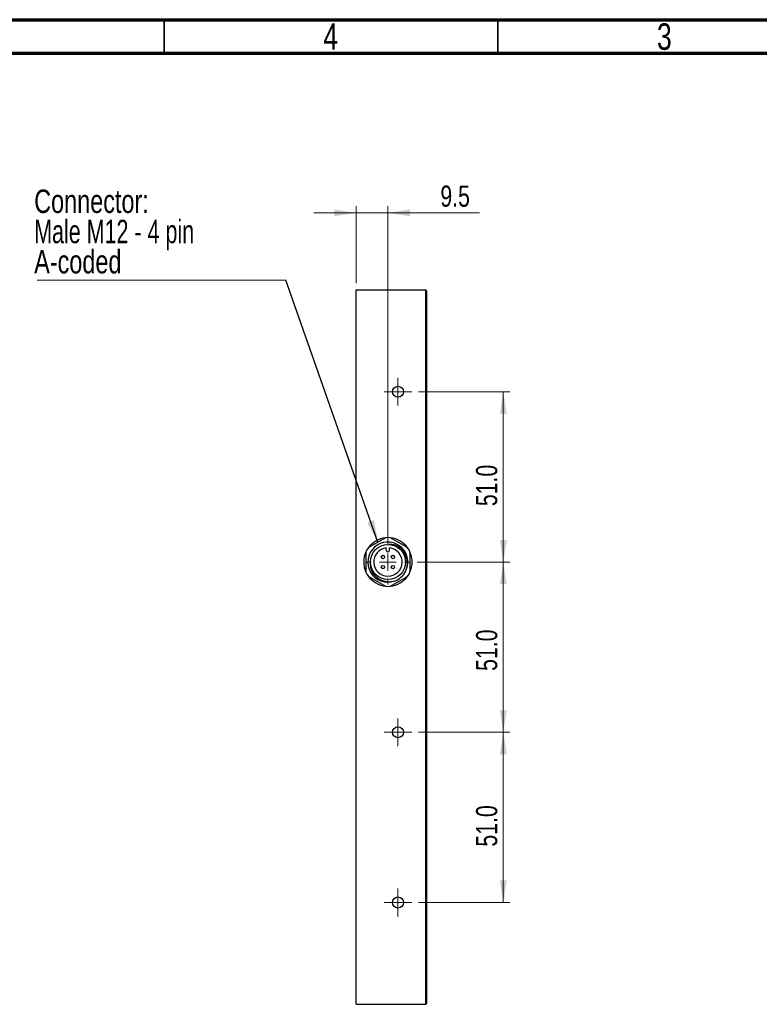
# Model space of a CAD drawing. Header units: millimetres. Extents: x 15 to 415, y 5 to 292.
# Tile 5 of 11: x 193 to 304, y 145 to 292. Entities that reach past the tile are written whole.
import ezdxf

# ---------------------------------------------------------------- set-up
doc = ezdxf.new("R2010")
doc.units = ezdxf.units.MM
doc.styles.add('SLDTEXTSTYLE0', font='TXT', dxfattribs={"width": 0.75})
doc.styles.add('SLDTEXTSTYLE1', font='TXT', dxfattribs={"width": 0.6875})
doc.dimstyles.new('SLDDIMSTYLE0', dxfattribs={"dimtxt": 3.175, "dimasz": 3.302, "dimexe": 0, "dimexo": 0.0625, "dimgap": 0.79375, "dimtad": 1, "dimdec": 1, "dimlfac": 2, "dimrnd": 1e-09, "dimzin": 4, "dimdsep": 46, "dimtxsty": 'SLDTEXTSTYLE0', "dimsah": 1, "dimcen": 0.09, "dimadec": 0, "dimazin": 1, "dimtfac": 1, "dimtdec": 1, "dimtofl": 0, "dimtmove": 0, "dimatfit": 3, "dimfxl": 1, "dimfrac": 2, "dimtolj": 1, "dimtzin": 12, "dimarcsym": 0})
doc.dimstyles.new('SLDDIMSTYLE2', dxfattribs={"dimtxt": 3.175, "dimasz": 3.302, "dimexe": 0, "dimexo": 0.0625, "dimgap": 0.79375, "dimtad": 1, "dimdec": 1, "dimlfac": 2, "dimrnd": 1e-09, "dimzin": 12, "dimdsep": 46, "dimtxsty": 'SLDTEXTSTYLE0', "dimsah": 1, "dimcen": 0.09, "dimadec": 0, "dimazin": 3, "dimtfac": 1, "dimtdec": 1, "dimtmove": 0, "dimatfit": 0, "dimfxl": 1, "dimfrac": 2, "dimtolj": 1, "dimtzin": 12, "dimarcsym": 0})
doc.dimstyles.new('SLDDIMSTYLE3', dxfattribs={"dimtxt": 0.18, "dimasz": 3.302, "dimexe": 0, "dimexo": 0.0625, "dimgap": 0, "dimtad": 0, "dimtih": 1, "dimtoh": 1, "dimdec": 0, "dimrnd": 1e-09, "dimzin": 0, "dimdsep": 46, "dimtxsty": 'Standard', "dimsah": 1, "dimcen": 0.09, "dimadec": 0, "dimazin": 0, "dimtfac": 3.302, "dimtdec": 0, "dimtofl": 0, "dimtmove": 0, "dimatfit": 3, "dimfxl": 1, "dimfrac": 2, "dimtolj": 1, "dimtzin": 0, "dimarcsym": 0})

# ---------------------------------------------------------------- blocks, each defined once
blk = doc.blocks.new('_D_5')
at = {"color": 7, "linetype": 'Continuous', "lineweight": 0}
for p, q in [((243.79, 252.52), (243.79, 264.06)), ((248.54, 213.52), (248.54, 264.06)), ((243.79, 263.06), (237.44, 263.06)), ((248.54, 263.06), (243.79, 263.06)), ((248.54, 263.06), (262.26, 263.06))]:
    blk.add_line(p, q, dxfattribs=at)
at = {"color": 7, "linetype": 'Continuous', "lineweight": 18}
for points in [[(243.79, 263.06), (240.49, 263.57), (240.49, 262.56)], [(248.54, 263.06), (251.85, 262.56), (251.85, 263.57)]]:
    blk.add_solid(points, dxfattribs=at)
at = {"color": 7, "linetype": 'Continuous', "lineweight": 18, "insert": (256.4, 267.16), "char_height": 3.175, "attachment_point": 1, "style": 'SLDTEXTSTYLE0'}
blk.add_mtext('9.5', dxfattribs=at)
blk = doc.blocks.new('_D_6')
at = {"color": 7, "linetype": 'Continuous', "lineweight": 0}
for p, q in [((253.12, 185.27), (266.83, 185.27)), ((265.83, 159.77), (265.83, 185.27)), ((253.12, 159.77), (266.83, 159.77))]:
    blk.add_line(p, q, dxfattribs=at)
at = {"color": 7, "linetype": 'Continuous', "lineweight": 18}
for points in [[(265.83, 185.27), (265.32, 181.97), (266.34, 181.97)], [(265.83, 159.77), (266.34, 163.07), (265.32, 163.07)]]:
    blk.add_solid(points, dxfattribs=at)
at = {"color": 7, "linetype": 'Continuous', "lineweight": 18, "insert": (261.74, 168.14), "char_height": 3.175, "attachment_point": 1, "rotation": 90, "style": 'SLDTEXTSTYLE0'}
blk.add_mtext('51.0', dxfattribs=at)
blk = doc.blocks.new('_D_7')
at = {"color": 7, "linetype": 'Continuous', "lineweight": 0}
for p, q in [((252.92, 210.77), (266.83, 210.77)), ((265.83, 185.27), (265.83, 210.77)), ((253.12, 185.27), (266.83, 185.27))]:
    blk.add_line(p, q, dxfattribs=at)
at = {"color": 7, "linetype": 'Continuous', "lineweight": 18}
for points in [[(265.83, 210.77), (265.32, 207.47), (266.34, 207.47)], [(265.83, 185.27), (266.34, 188.57), (265.32, 188.57)]]:
    blk.add_solid(points, dxfattribs=at)
at = {"color": 7, "linetype": 'Continuous', "lineweight": 18, "insert": (261.74, 194.46), "char_height": 3.175, "attachment_point": 1, "rotation": 90, "style": 'SLDTEXTSTYLE0'}
blk.add_mtext('51.0', dxfattribs=at)
blk = doc.blocks.new('_D_8')
at = {"color": 7, "linetype": 'Continuous', "lineweight": 0}
for p, q in [((253.12, 236.27), (266.83, 236.27)), ((265.83, 210.77), (265.83, 236.27)), ((252.92, 210.77), (266.83, 210.77))]:
    blk.add_line(p, q, dxfattribs=at)
at = {"color": 7, "linetype": 'Continuous', "lineweight": 18}
for points in [[(265.83, 236.27), (265.32, 232.97), (266.34, 232.97)], [(265.83, 210.77), (266.34, 214.07), (265.32, 214.07)]]:
    blk.add_solid(points, dxfattribs=at)
at = {"color": 7, "linetype": 'Continuous', "lineweight": 18, "insert": (261.74, 219.14), "char_height": 3.175, "attachment_point": 1, "rotation": 90, "style": 'SLDTEXTSTYLE0'}
blk.add_mtext('51.0', dxfattribs=at)
blk = doc.blocks.new('SW_NOTE_0_2')
at = {"color": 0, "linetype": 'Continuous', "lineweight": 0}
blk.add_line((-37.23, 0), (0, 0), dxfattribs=at)
at = {"color": 0, "linetype": 'Continuous', "lineweight": 0, "char_height": 3.5, "attachment_point": 1}
for s, insert, style in [('Connector:', (-37.68, 13.59), 'SLDTEXTSTYLE0'), ('Male M12 - 4 pin', (-37.68, 9.06), 'SLDTEXTSTYLE1'), ('A-coded', (-37.68, 4.54), 'SLDTEXTSTYLE0')]:
    blk.add_mtext(s, dxfattribs=dict(at, insert=insert, style=style))
blk = doc.blocks.new('SW_CENTERMARKSYMBOL_0')
at = {"color": 0, "linetype": 'Continuous', "lineweight": 18}
for p, q in [((0, 2.5), (0, 3.375)), ((-2.5, 0), (-3.375, 0)), ((0, 0), (-1.25, 0)), ((0, 0), (0, 1.25)), ((0, 0), (0, -1.25)), ((0, 0), (1.25, 0)), ((2.5, 0), (3.375, 0)), ((0, -2.5), (0, -3.375))]:
    blk.add_line(p, q, dxfattribs=at)
blk = doc.blocks.new('SW_CENTERMARKSYMBOL_1')
at = {"color": 0, "linetype": 'Continuous', "lineweight": 18}
for p, q in [((0, 1.25), (0, 2.075)), ((-1.25, 0), (-2.075, 0)), ((0, 0), (-1.25, 0)), ((0, 0), (0, 1.25)), ((0, 0), (0, -1.25)), ((0, 0), (1.25, 0)), ((1.25, 0), (2.075, 0)), ((0, -1.25), (0, -2.075))]:
    blk.add_line(p, q, dxfattribs=at)
blk = doc.blocks.new('SW_CENTERMARKSYMBOL_2')
at = {"color": 0, "linetype": 'Continuous', "lineweight": 18}
for p, q in [((0, 1.25), (0, 2.075)), ((-1.25, 0), (-2.075, 0)), ((0, 0), (-1.25, 0)), ((0, 0), (0, 1.25)), ((0, 0), (0, -1.25)), ((0, 0), (1.25, 0)), ((1.25, 0), (2.075, 0)), ((0, -1.25), (0, -2.075))]:
    blk.add_line(p, q, dxfattribs=at)
blk = doc.blocks.new('SW_CENTERMARKSYMBOL_3')
at = {"color": 0, "linetype": 'Continuous', "lineweight": 18}
for p, q in [((0, 1.25), (0, 2.075)), ((-1.25, 0), (-2.075, 0)), ((0, 0), (-1.25, 0)), ((0, 0), (0, 1.25)), ((0, 0), (0, -1.25)), ((0, 0), (1.25, 0)), ((1.25, 0), (2.075, 0)), ((0, -1.25), (0, -2.075))]:
    blk.add_line(p, q, dxfattribs=at)

msp = doc.modelspace()

# ---------------------------------------------------------------- linework, layer by layer
at = {"color": 7, "linetype": 'Continuous', "lineweight": 70}
for p, q in [((15, 292), (415, 292)), ((20, 287), (410, 287))]:
    msp.add_line(p, q, dxfattribs=at)
at = {"color": 7, "linetype": 'Continuous', "lineweight": 35}
for p, q in [((215, 292), (215, 287)), ((215, 287), (215, 292)), ((265, 287), (265, 292))]:
    msp.add_line(p, q, dxfattribs=at)
at = {"color": 7, "linetype": 'Continuous', "lineweight": 25}
for p, q in [((243.7942, 251.5199), (254.1992, 251.5199)), ((243.7942, 144.5199), (243.7942, 251.5199)), ((254.1992, 144.5199), (254.1992, 251.5199)), ((254.3242, 251.3949), (254.1992, 251.5199)), ((254.3242, 251.3949), (254.3242, 144.6449)), ((247.9192, 214.259), (245.835, 213.0557)), ((251.2534, 213.0557), (249.1692, 214.259)), ((248.2942, 212.5199), (248.2942, 212.8801)), ((248.7942, 212.5199), (248.7942, 212.8801)), ((245.21, 211.9732), (245.21, 209.5665)), ((251.8784, 209.5665), (251.8784, 211.9732)), ((245.835, 208.484), (247.9192, 207.2807)), ((249.1692, 207.2807), (251.2534, 208.484)), ((254.3242, 144.6449), (254.1992, 144.5199)), ((243.7942, 144.5199), (254.1992, 144.5199))]:
    msp.add_line(p, q, dxfattribs=at)
for centre, radius in [((250.0442, 236.2699), 0.825), ((248.5442, 210.7699), 2.625), ((247.7942, 211.5199), 0.25), ((249.2942, 211.5199), 0.25), ((247.7942, 210.0199), 0.25), ((249.2942, 210.0199), 0.25), ((250.0442, 185.2699), 0.825), ((250.0442, 159.7699), 0.825)]:
    msp.add_circle(centre, radius, dxfattribs=at)
for centre, radius, start, end in [((248.5442, 210.7699), 3.625, 95.421791, 144.578209), ((248.5442, 213.1765), 1.25, 60, 120), ((248.5442, 210.7699), 3.625, 35.421791, 84.578209), ((246.46, 211.9732), 1.25, 120, 180), ((248.5226, 210.7581), 2.9957, 335.473099, 288.574195), ((248.5442, 210.7699), 2.125, 96.756327, 83.243673), ((248.5442, 212.5199), 0.25, 180, 0), ((250.6284, 211.9732), 1.25, 0, 60), ((248.5442, 210.7699), 3.625, 155.421791, 204.578209), ((248.5442, 210.7699), 3.625, 335.421791, 24.578209), ((246.46, 209.5665), 1.25, 180, 240), ((250.6284, 209.5665), 1.25, 300, 0), ((248.5442, 210.7699), 3.625, 215.421791, 264.578209), ((248.5442, 210.7699), 3.625, 275.421791, 324.578209), ((248.5442, 210.7699), 3, 288.110478, 333.110479), ((248.5442, 208.3632), 1.25, 240, 300)]:
    msp.add_arc(centre, radius, start, end, dxfattribs=at)
for points, knots in [([(251.2199, 209.413), (251.3131, 209.6271), (251.3799, 209.8485), (251.4414, 210.1913), (251.4553, 210.3076), (251.4693, 210.539), (251.4695, 210.6546), (251.4501, 211.0011), (251.4082, 211.233), (251.3061, 211.5628), (251.2655, 211.6705), (251.1709, 211.8812), (251.1166, 211.985), (250.9362, 212.2831), (250.7939, 212.4642), (250.5476, 212.7095), (250.4595, 212.7871), (250.2765, 212.9285), (250.1811, 212.9929), (249.9827, 213.1092), (249.8797, 213.1611), (249.6658, 213.2522), (249.5555, 213.2909), (249.2223, 213.3845), (248.9946, 213.4184), (248.7611, 213.4227)], [0, 0, 0, 0, 0.125, 0.125, 0.1875, 0.1875, 0.25, 0.25, 0.375, 0.375, 0.4375, 0.4375, 0.5, 0.5, 0.625, 0.625, 0.6875, 0.6875, 0.75, 0.75, 0.8125, 0.8125, 0.875, 0.875, 1, 1, 1, 1]), ([(245.8914, 210.9867), (245.8575, 210.7542), (245.8552, 210.5222), (245.8951, 210.1746), (245.916, 210.0586), (245.9719, 209.8326), (246.0069, 209.722), (246.0909, 209.5054), (246.1401, 209.3989), (246.2518, 209.1933), (246.3137, 209.095), (246.4492, 208.9072), (246.5229, 208.8178), (246.6817, 208.6475), (246.7673, 208.5664), (247.0347, 208.342), (247.2288, 208.2156), (247.5441, 208.0611), (247.6522, 208.0161), (247.8713, 207.9402), (247.9827, 207.909), (248.3224, 207.8355), (248.5585, 207.8143), (249.0208, 207.8264), (249.2499, 207.8588), (249.4768, 207.9185)], [0, 0, 0, 0, 0.125, 0.125, 0.1875, 0.1875, 0.25, 0.25, 0.3125, 0.3125, 0.375, 0.375, 0.4375, 0.4375, 0.5, 0.5, 0.625, 0.625, 0.6875, 0.6875, 0.75, 0.75, 0.875, 0.875, 1, 1, 1, 1])]:
    msp.add_open_spline(points, degree=3, knots=knots, dxfattribs=at)

# ---------------------------------------------------------------- block references
at = {"color": 7, "linetype": 'Continuous', "lineweight": 0}
for name, p in [('SW_NOTE_0_2', (233.2207, 252.9637)), ('SW_CENTERMARKSYMBOL_3', (250.0442, 236.2699)), ('SW_CENTERMARKSYMBOL_0', (248.5442, 210.7699)), ('SW_CENTERMARKSYMBOL_2', (250.0442, 185.2699)), ('SW_CENTERMARKSYMBOL_1', (250.0442, 159.7699))]:
    msp.add_blockref(name, p, dxfattribs=at)

# ---------------------------------------------------------------- texts
at = {"color": 7, "linetype": 'Continuous', "lineweight": 0, "char_height": 3.9688, "attachment_point": 2, "style": 'SLDTEXTSTYLE0'}
for s, insert in [('4', (239.96, 291.4544)), ('3', (289.96, 291.4544))]:
    msp.add_mtext(s, dxfattribs=dict(at, insert=insert))

# ---------------------------------------------------------------- dimensions: what is measured, and where the dimension line sits
at = {"color": 7, "linetype": 'Continuous', "lineweight": 18}
dim = msp.add_linear_dim(base=(243.7942, 263.0642), p1=(248.5442, 212.5199), p2=(243.7942, 251.5199), dimstyle='SLDDIMSTYLE2', dxfattribs=at)
dim.commit()
dim.dimension.update_dxf_attribs({"geometry": '_D_5', "text_midpoint": (259.3333, 263.0642), "dimtype": 160})
for base, p1, p2, picture, middle in [((265.828, 236.2699), (251.9192, 210.7699), (252.1192, 236.2699), '_D_8', (265.828, 223.2403)), ((265.828, 210.7699), (252.1192, 185.2699), (251.9192, 210.7699), '_D_7', (265.828, 198.563)), ((265.828, 185.2699), (252.1192, 159.7699), (252.1192, 185.2699), '_D_6', (265.828, 172.2392))]:
    dim = msp.add_linear_dim(base=base, p1=p1, p2=p2, angle=90, dimstyle='SLDDIMSTYLE0', dxfattribs=at)
    dim.commit()
    dim.dimension.update_dxf_attribs({"geometry": picture, "text_midpoint": middle, "dimtype": 160})

# ---------------------------------------------------------------- leaders
at = {"color": 7, "linetype": 'Continuous', "lineweight": 0}
msp.add_leader([(247.0388, 213.7507), (233.2207, 252.9637)], dimstyle='SLDDIMSTYLE3', dxfattribs=at)

doc.saveas('drawing.dxf')
